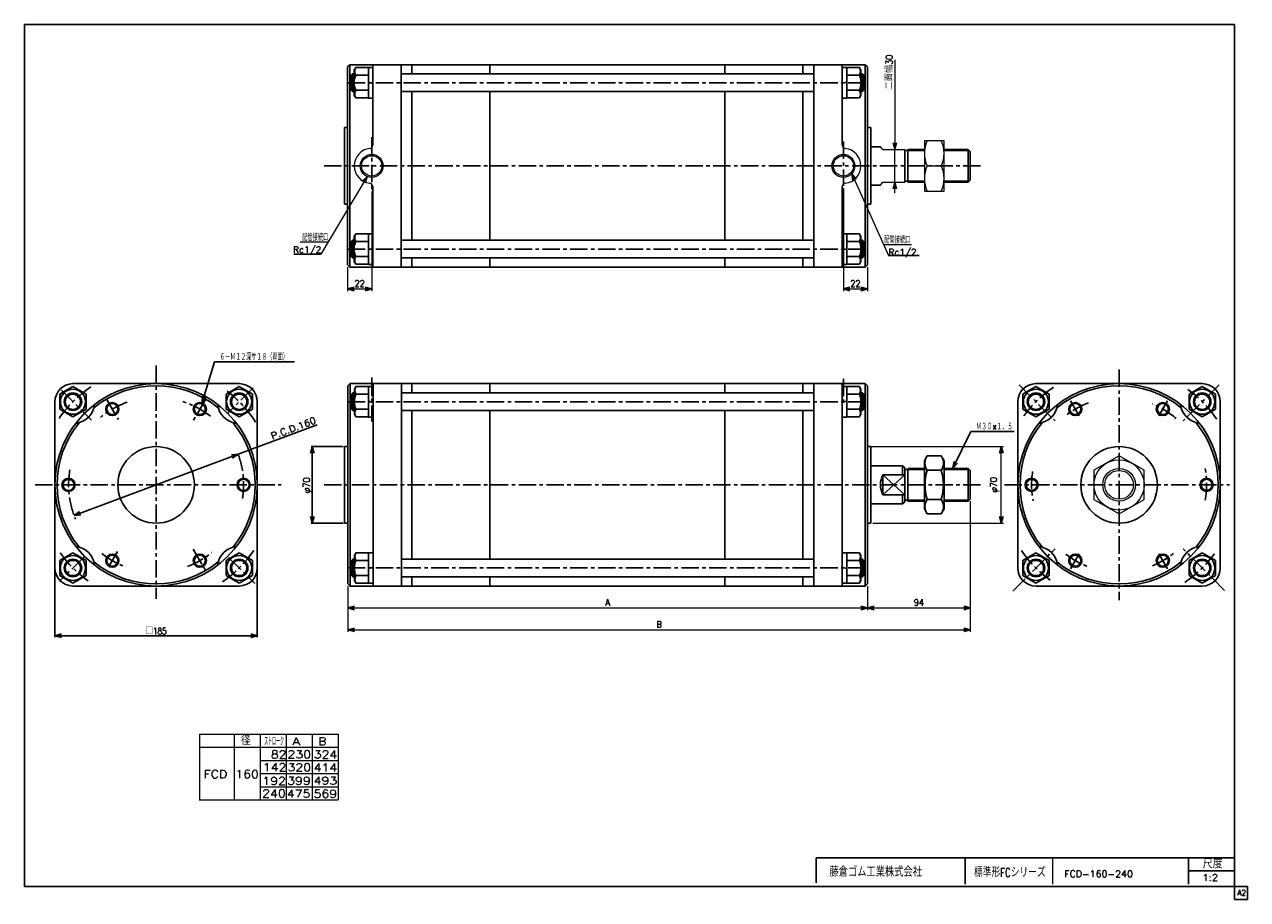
# Model space of a CAD drawing. Header units: millimetres. Extents: x -544 to 574, y -400 to 400.
import ezdxf
from ezdxf.enums import TextEntityAlignment as Align

# ---------------------------------------------------------------- set-up
doc = ezdxf.new("R2010")
doc.units = ezdxf.units.MM
doc.header["$LTSCALE"] = 0.5
doc.linetypes.add('CENTER', pattern=[50.8, 31.75, -6.35, 6.35, -6.35])
doc.layers.add('ZUWAKU', color=7, linetype='Continuous')
doc.styles.add('FdaStyle0', font='txt.shx', dxfattribs={"width": 0.892857, "bigfont": 'bigfont'})
doc.dimstyles.new('DaDimRotatedStyle', dxfattribs={"dimtxt": 6, "dimasz": 6.000004, "dimexe": 2, "dimexo": 2, "dimgap": 2, "dimtad": 3, "dimdsep": 46, "dimtxsty": 'FdaStyle0', "dimblk1": 'OPEN30', "dimblk2": 'OPEN30', "dimsah": 1, "dimcen": 0.09, "dimclrd": 4, "dimclre": 4, "dimclrt": 4, "dimadec": 0, "dimazin": 2, "dimtfac": 1, "dimtdec": 4, "dimtmove": 0, "dimatfit": 0, "dimfxl": 1, "dimarcsym": 0})

# ---------------------------------------------------------------- blocks, each defined once
blk = doc.blocks.new('_OPEN30')
at = {"color": 0, "linetype": 'ByBlock', "lineweight": -2}
for p, q in [((-1, 0.267949), (0, 0)), ((0, 0), (-1, -0.267949)), ((0, 0), (-1, 0))]:
    blk.add_line(p, q, dxfattribs=at)
blk = doc.blocks.new('DC_GROUP_Φ160_1')
at = {"color": 4, "linetype": 'Continuous', "lineweight": 25}
for p, q in [((-241.2, 208.6), (-242.6, 206.2)), ((-242.6, 206.2), (-242.6, 183.2)), ((-229.6, 208.6), (-241.2, 208.6)), ((-229.6, 201.6), (-241.2, 201.6)), ((-229.6, 208.7), (-229.6, 180.7)), ((-229.6, 208.7), (-225.6, 208.7)), ((-229.6, 208.6), (-229.6, 180.9)), ((-229.6, 194.2), (-225.6, 195.2)), ((-241.2, 180.9), (-242.6, 183.2)), ((-229.6, 187.8), (-241.2, 187.8)), ((-229.6, 180.9), (-241.2, 180.9)), ((-229.6, 180.7), (-225.6, 180.7))]:
    blk.add_line(p, q, dxfattribs=at)
for centre, radius, start, end in [((-224.3, 194.7), 18.3, 157.7807, 202.2193), ((-235.2, 205.1), 6.93, 150, 210), ((-235.2, 184.3), 6.93, 150, 210)]:
    blk.add_arc(centre, radius, start, end, dxfattribs=at)
blk = doc.blocks.new('DC_GROUP_Φ160_2')
at = {"color": 4, "linetype": 'Continuous', "lineweight": 25}
for p, q in [((207.6, 208.7), (203.6, 208.7)), ((207.6, 208.7), (207.6, 180.7)), ((207.6, 208.6), (207.6, 180.9)), ((207.6, 208.6), (219.2, 208.6)), ((207.6, 201.6), (219.2, 201.6)), ((219.2, 208.6), (220.6, 206.2)), ((220.6, 206.2), (220.6, 183.2)), ((207.6, 194.2), (203.6, 195.2)), ((207.6, 180.7), (203.6, 180.7)), ((207.6, 187.8), (219.2, 187.8)), ((207.6, 180.9), (219.2, 180.9)), ((219.2, 180.9), (220.6, 183.2))]:
    blk.add_line(p, q, dxfattribs=at)
for centre, radius, start, end in [((213.2, 205.1), 6.93, 330, 30), ((202.3, 194.7), 18.3, 337.7807, 22.2193), ((213.2, 184.3), 6.93, 330, 30)]:
    blk.add_arc(centre, radius, start, end, dxfattribs=at)
blk = doc.blocks.new('DC_GROUP_Φ160_3')
at = {"color": 4, "linetype": 'Continuous', "lineweight": 25}
for p, q in [((-241.2, 360.6), (-242.6, 358.2)), ((-242.6, 335.2), (-242.6, 358.2)), ((-229.6, 360.6), (-241.2, 360.6)), ((-229.6, 332.7), (-229.6, 360.7)), ((-229.6, 360.7), (-225.6, 360.7)), ((-229.6, 332.9), (-229.6, 360.6)), ((-229.6, 353.6), (-241.2, 353.6)), ((-229.6, 347.2), (-225.6, 346.2)), ((-229.6, 339.8), (-241.2, 339.8)), ((-241.2, 332.9), (-242.6, 335.2)), ((-229.6, 332.9), (-241.2, 332.9)), ((-229.6, 332.7), (-225.6, 332.7))]:
    blk.add_line(p, q, dxfattribs=at)
for centre, radius, start, end in [((-235.2, 357.1), 6.93, 150, 210), ((-224.3, 346.7), 18.3, 157.7807, 202.2193), ((-235.2, 336.3), 6.93, 150, 210)]:
    blk.add_arc(centre, radius, start, end, dxfattribs=at)
blk = doc.blocks.new('DC_GROUP_Φ160_4')
at = {"color": 4, "linetype": 'Continuous', "lineweight": 25}
for p, q in [((207.6, 360.7), (203.6, 360.7)), ((207.6, 332.7), (207.6, 360.7)), ((207.6, 332.9), (207.6, 360.6)), ((207.6, 360.6), (219.2, 360.6)), ((219.2, 360.6), (220.6, 358.2)), ((220.6, 335.2), (220.6, 358.2)), ((207.6, 347.2), (203.6, 346.2)), ((207.6, 353.6), (219.2, 353.6)), ((207.6, 339.8), (219.2, 339.8)), ((207.6, 332.7), (203.6, 332.7)), ((207.6, 332.9), (219.2, 332.9)), ((219.2, 332.9), (220.6, 335.2))]:
    blk.add_line(p, q, dxfattribs=at)
for centre, radius, start, end in [((213.2, 357.1), 6.93, 330, 30), ((202.3, 346.7), 18.3, 337.7807, 22.2193), ((213.2, 336.3), 6.93, 330, 30)]:
    blk.add_arc(centre, radius, start, end, dxfattribs=at)
blk = doc.blocks.new('DC_GROUP_Φ160_5')
at = {"color": 4, "linetype": 'Continuous', "lineweight": 13}
for p, q in [((296.6, 293.7), (278.6, 293.7)), ((278.6, 293.7), (278.6, 247.7)), ((296.6, 247.7), (296.6, 293.7)), ((281.2, 270.7), (294, 270.7)), ((278.6, 247.7), (296.6, 247.7))]:
    blk.add_line(p, q, dxfattribs=at)
for centre, start, end in [((305, 282.2), 154.1759, 205.8241), ((270.2, 282.2), 334.1759, 25.8241), ((305, 259.2), 154.1759, 205.8241), ((270.2, 259.2), 334.1759, 25.8241)]:
    blk.add_arc(centre, 26.4, start, end, dxfattribs=at)
blk = doc.blocks.new('DA_IMAGEDIMGROUP_1')
at = {"color": 4, "linetype": 'Continuous', "lineweight": 13}
for p, q in [((251.6, 367.6), (251.6, 285.7)), ((251.6, 255.7), (251.6, 285.7)), ((251.6, 245.7), (251.6, 255.7))]:
    blk.add_line(p, q, dxfattribs=at)
at = {"color": 4, "xscale": 6.000005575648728, "yscale": 5.999978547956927}
for p, rotation in [((251.6, 285.7), 270), ((251.6, 255.7), 90)]:
    blk.add_blockref('_OPEN30', p, dxfattribs=dict(at, rotation=rotation))
at = {"color": 4, "insert": (249.6, 340.6), "char_height": 6, "width": 45, "attachment_point": 7, "rotation": 90, "style": 'FdaStyle0'}
blk.add_mtext('\\T1.00;二面幅30', dxfattribs=at)
blk = doc.blocks.new('*D7')
at = {"color": 4, "linetype": 'Continuous', "lineweight": 13}
for p, q in [((204.6, 250.4), (204.6, 156.2)), ((226.6, 178.2), (226.6, 156.2)), ((204.6, 158.2), (226.6, 158.2))]:
    blk.add_line(p, q, dxfattribs=at)
at = {"color": 4, "xscale": 6.000005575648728, "yscale": 5.999978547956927}
for p, rotation in [((204.6, 158.2), 180), ((226.6, 158.2), 360)]:
    blk.add_blockref('_OPEN30', p, dxfattribs=dict(at, rotation=rotation))
at = {"color": 4, "insert": (215.6, 160.2), "char_height": 6, "width": 19.5, "attachment_point": 8, "style": 'FdaStyle0'}
blk.add_mtext('\\T1.00;22', dxfattribs=at)
blk = doc.blocks.new('*D8')
at = {"color": 4, "linetype": 'Continuous', "lineweight": 13}
for p, q in [((-226.6, 247.2), (-226.6, 156.2)), ((-248.6, 178.2), (-248.6, 156.2)), ((-248.6, 158.2), (-226.6, 158.2))]:
    blk.add_line(p, q, dxfattribs=at)
at = {"color": 4, "xscale": 6.000005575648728, "yscale": 5.999978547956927}
for p, rotation in [((-248.6, 158.2), 180), ((-226.6, 158.2), 360)]:
    blk.add_blockref('_OPEN30', p, dxfattribs=dict(at, rotation=rotation))
at = {"color": 4, "insert": (-237.6, 160.2), "char_height": 6, "width": 19.5, "attachment_point": 8, "style": 'FdaStyle0'}
blk.add_mtext('\\T1.00;22', dxfattribs=at)
blk = doc.blocks.new('DC_GROUP_Φ160_6')
at = {"color": 4, "linetype": 'Continuous', "lineweight": 25}
for radius in [6, 5.1]:
    blk.add_circle((-503.7, -20.9), radius, dxfattribs=at)
blk = doc.blocks.new('DC_GROUP_Φ160_7')
at = {"color": 4, "linetype": 'Continuous', "lineweight": 25}
for radius in [6, 5.1]:
    blk.add_circle((-463.7, -90.2), radius, dxfattribs=at)
blk = doc.blocks.new('DC_GROUP_Φ160_8')
at = {"color": 4, "linetype": 'Continuous', "lineweight": 25}
for radius in [6, 5.1]:
    blk.add_circle((-383.7, -90.2), radius, dxfattribs=at)
blk = doc.blocks.new('DC_GROUP_Φ160_9')
at = {"color": 4, "linetype": 'Continuous', "lineweight": 25}
for radius in [6, 5.1]:
    blk.add_circle((-343.7, -20.9), radius, dxfattribs=at)
blk = doc.blocks.new('DC_GROUP_Φ160_10')
at = {"color": 4, "linetype": 'Continuous', "lineweight": 25}
for radius in [6, 5.1]:
    blk.add_circle((-383.7, 48.4), radius, dxfattribs=at)
blk = doc.blocks.new('DC_GROUP_Φ160_11')
at = {"color": 4, "linetype": 'Continuous', "lineweight": 25}
for radius in [6, 5.1]:
    blk.add_circle((-463.7, 48.4), radius, dxfattribs=at)
blk = doc.blocks.new('DC_GROUP_Φ160_12')
at = {"color": 4, "linetype": 'Continuous', "lineweight": 25}
for p, q in [((-347.7, -83), (-359.7, -90)), ((-335.7, -90), (-347.7, -83)), ((-359.7, -90), (-359.7, -103.8)), ((-335.7, -103.8), (-335.7, -90)), ((-359.7, -103.8), (-347.7, -110.7)), ((-347.7, -110.7), (-335.7, -103.8))]:
    blk.add_line(p, q, dxfattribs=at)
for radius in [11.5, 8, 7]:
    blk.add_circle((-347.7, -96.9), radius, dxfattribs=at)
blk = doc.blocks.new('DC_GROUP_Φ160_13')
at = {"color": 4, "linetype": 'Continuous', "lineweight": 25}
for p, q in [((-499.7, -83), (-511.7, -90)), ((-487.7, -90), (-499.7, -83)), ((-511.7, -90), (-511.7, -103.8)), ((-487.7, -103.8), (-487.7, -90)), ((-511.7, -103.8), (-499.7, -110.7)), ((-499.7, -110.7), (-487.7, -103.8))]:
    blk.add_line(p, q, dxfattribs=at)
for radius in [11.5, 8, 7]:
    blk.add_circle((-499.7, -96.9), radius, dxfattribs=at)
blk = doc.blocks.new('DC_GROUP_Φ160_14')
at = {"color": 4, "linetype": 'Continuous', "lineweight": 25}
for p, q in [((-499.7, 69), (-511.7, 62.1)), ((-487.7, 62.1), (-499.7, 69)), ((-511.7, 62.1), (-511.7, 48.2)), ((-487.7, 48.2), (-487.7, 62.1)), ((-511.7, 48.2), (-499.7, 41.3)), ((-499.7, 41.3), (-487.7, 48.2))]:
    blk.add_line(p, q, dxfattribs=at)
for radius in [11.5, 8, 7]:
    blk.add_circle((-499.7, 55.1), radius, dxfattribs=at)
blk = doc.blocks.new('DC_GROUP_Φ160_15')
at = {"color": 4, "linetype": 'Continuous', "lineweight": 25}
for p, q in [((-347.7, 69), (-359.7, 62)), ((-335.7, 62), (-347.7, 69)), ((-359.7, 62), (-359.7, 48.2)), ((-335.7, 48.2), (-335.7, 62)), ((-359.7, 48.2), (-347.7, 41.3)), ((-347.7, 41.3), (-335.7, 48.2))]:
    blk.add_line(p, q, dxfattribs=at)
for radius in [11.5, 8, 7]:
    blk.add_circle((-347.7, 55.1), radius, dxfattribs=at)
blk = doc.blocks.new('DC_GROUP_Φ160_16')
at = {"color": 4, "linetype": 'Continuous', "lineweight": 25}
for p, q in [((281.2, 5.7), (278.6, 1.1)), ((278.6, 1.1), (278.6, -42.9)), ((294, 5.7), (281.2, 5.7)), ((294, 5.7), (296.6, 1.1)), ((296.6, 1.1), (296.6, -42.9)), ((294, -7.6), (281.2, -7.6)), ((281.2, -47.4), (278.6, -42.9)), ((294, -34.2), (281.2, -34.2)), ((294, -47.4), (296.6, -42.9)), ((294, -47.4), (281.2, -47.4))]:
    blk.add_line(p, q, dxfattribs=at)
for centre, radius, start, end in [((290.9, -1), 11.8, 145.6111, 214.3889), ((284.3, -1), 11.8, 325.6111, 34.3889), ((323.1, -20.9), 43.9, 162.4111, 197.5889), ((252.1, -20.9), 43.9, 342.4111, 17.5889), ((290.9, -40.8), 11.8, 145.6111, 214.3889), ((284.3, -40.8), 11.8, 325.6111, 34.3889)]:
    blk.add_arc(centre, radius, start, end, dxfattribs=at)
blk = doc.blocks.new('DC_GROUP_Φ160_17')
at = {"color": 4, "linetype": 'Continuous', "lineweight": 25}
for p, q in [((-241, -83), (-242.4, -85.4)), ((-242.4, -85.4), (-242.4, -108.4)), ((-229.4, -83), (-241, -83)), ((-229.4, -82.9), (-229.4, -110.9)), ((-229.4, -82.9), (-225.4, -82.9)), ((-229.4, -83), (-229.4, -110.7)), ((-229.4, -90), (-241, -90)), ((-229.4, -97.4), (-225.4, -96.3)), ((-241, -110.7), (-242.4, -108.4)), ((-229.4, -103.8), (-241, -103.8)), ((-229.4, -110.7), (-241, -110.7)), ((-229.4, -110.9), (-225.4, -110.9))]:
    blk.add_line(p, q, dxfattribs=at)
for centre, radius, start, end in [((-235, -86.5), 6.93, 150, 210), ((-224.1, -96.9), 18.3, 157.7807, 202.2193), ((-235, -107.3), 6.93, 150, 210)]:
    blk.add_arc(centre, radius, start, end, dxfattribs=at)
blk = doc.blocks.new('DC_GROUP_Φ160_18')
at = {"color": 4, "linetype": 'Continuous', "lineweight": 25}
for p, q in [((207.6, -82.9), (203.6, -82.9)), ((207.6, -82.9), (207.6, -110.9)), ((207.6, -83), (207.6, -110.7)), ((207.6, -83), (219.2, -83)), ((219.2, -83), (220.6, -85.4)), ((220.6, -85.4), (220.6, -108.4)), ((207.6, -97.4), (203.6, -96.3)), ((207.6, -90), (219.2, -90)), ((207.6, -110.9), (203.6, -110.9)), ((207.6, -103.8), (219.2, -103.8)), ((207.6, -110.7), (219.2, -110.7)), ((219.2, -110.7), (220.6, -108.4))]:
    blk.add_line(p, q, dxfattribs=at)
for centre, radius, start, end in [((213.2, -86.5), 6.93, 330, 30), ((202.3, -96.9), 18.3, 337.7807, 22.2193), ((213.2, -107.3), 6.93, 330, 30)]:
    blk.add_arc(centre, radius, start, end, dxfattribs=at)
blk = doc.blocks.new('DC_GROUP_Φ160_19')
at = {"color": 4, "linetype": 'Continuous', "lineweight": 25}
for p, q in [((-241, 69), (-242.4, 66.6)), ((-229.4, 69), (-241, 69)), ((-229.4, 41.1), (-229.4, 69.1)), ((-229.4, 69.1), (-225.4, 69.1)), ((-229.4, 41.3), (-229.4, 69)), ((-242.4, 43.6), (-242.4, 66.6)), ((-229.4, 62), (-241, 62)), ((-229.4, 48.2), (-241, 48.2)), ((-229.4, 55.7), (-225.4, 54.6)), ((-241, 41.3), (-242.4, 43.6)), ((-229.4, 41.3), (-241, 41.3)), ((-229.4, 41.1), (-225.4, 41.1))]:
    blk.add_line(p, q, dxfattribs=at)
for centre, radius, start, end in [((-235, 65.5), 6.93, 150, 210), ((-224.1, 55.1), 18.3, 157.7807, 202.2193), ((-235, 44.7), 6.93, 150, 210)]:
    blk.add_arc(centre, radius, start, end, dxfattribs=at)
blk = doc.blocks.new('DC_GROUP_Φ160_20')
at = {"color": 4, "linetype": 'Continuous', "lineweight": 25}
for p, q in [((207.6, 69.1), (203.6, 69.1)), ((207.6, 41.1), (207.6, 69.1)), ((207.6, 41.3), (207.6, 69)), ((207.6, 69), (219.2, 69)), ((219.2, 69), (220.6, 66.6)), ((207.6, 62), (219.2, 62)), ((220.6, 43.6), (220.6, 66.6)), ((207.6, 55.7), (203.6, 54.6)), ((207.6, 48.2), (219.2, 48.2)), ((207.6, 41.1), (203.6, 41.1)), ((207.6, 41.3), (219.2, 41.3)), ((219.2, 41.3), (220.6, 43.6))]:
    blk.add_line(p, q, dxfattribs=at)
for centre, radius, start, end in [((213.2, 65.5), 6.93, 330, 30), ((202.3, 55.1), 18.3, 337.7807, 22.2193), ((213.2, 44.7), 6.93, 330, 30)]:
    blk.add_arc(centre, radius, start, end, dxfattribs=at)
blk = doc.blocks.new('*D24')
at = {"color": 4, "linetype": 'Continuous', "lineweight": 13}
for p, q in [((230.1, 14.1), (350.9, 14.1)), ((348.9, -55.9), (348.9, 14.1)), ((231.6, -55.9), (350.9, -55.9))]:
    blk.add_line(p, q, dxfattribs=at)
at = {"color": 4, "xscale": 6.000005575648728, "yscale": 5.999978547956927}
for p, rotation in [((348.9, 14.1), 90), ((348.9, -55.9), 270)]:
    blk.add_blockref('_OPEN30', p, dxfattribs=dict(at, rotation=rotation))
at = {"color": 4, "insert": (346.9, -20.9), "char_height": 6, "width": 25.5, "attachment_point": 8, "rotation": 90, "style": 'FdaStyle0'}
blk.add_mtext('\\T1.00;φ70', dxfattribs=at)
blk = doc.blocks.new('DC_GROUP_Φ160_21')
at = {"color": 4, "linetype": 'Continuous', "lineweight": 13}
for p, q in [((456.6, 5.7), (433.6, -7.6)), ((479.6, -7.6), (456.6, 5.7)), ((433.6, -7.6), (433.6, -34.2)), ((479.6, -34.2), (479.6, -7.6)), ((433.6, -34.2), (456.6, -47.4)), ((456.6, -47.4), (479.6, -34.2))]:
    blk.add_line(p, q, dxfattribs=at)
for radius in [23, 15, 13.1]:
    blk.add_circle((456.6, -20.9), radius, dxfattribs=at)
blk = doc.blocks.new('DC_GROUP_Φ160_22')
at = {"color": 4, "linetype": 'Continuous', "lineweight": 25}
for p, q in [((380.6, 69), (368.6, 62.1)), ((392.6, 62.1), (380.6, 69)), ((368.6, 62.1), (368.6, 48.2)), ((392.6, 48.2), (392.6, 62.1)), ((368.6, 48.2), (380.6, 41.3)), ((380.6, 41.3), (392.6, 48.2))]:
    blk.add_line(p, q, dxfattribs=at)
for radius in [11.5, 8, 7]:
    blk.add_circle((380.6, 55.1), radius, dxfattribs=at)
blk = doc.blocks.new('DC_GROUP_Φ160_23')
at = {"color": 4, "linetype": 'Continuous', "lineweight": 25}
for p, q in [((380.6, -83), (368.6, -90)), ((392.6, -90), (380.6, -83)), ((368.6, -90), (368.6, -103.8)), ((392.6, -103.8), (392.6, -90)), ((368.6, -103.8), (380.6, -110.7)), ((380.6, -110.7), (392.6, -103.8))]:
    blk.add_line(p, q, dxfattribs=at)
for radius in [11.5, 8, 7]:
    blk.add_circle((380.6, -96.9), radius, dxfattribs=at)
blk = doc.blocks.new('DC_GROUP_Φ160_24')
at = {"color": 4, "linetype": 'Continuous', "lineweight": 25}
for p, q in [((532.6, 69), (520.6, 62)), ((544.6, 62), (532.6, 69)), ((520.6, 62), (520.6, 48.2)), ((544.6, 48.2), (544.6, 62)), ((520.6, 48.2), (532.6, 41.3)), ((532.6, 41.3), (544.6, 48.2))]:
    blk.add_line(p, q, dxfattribs=at)
for radius in [11.5, 8, 7]:
    blk.add_circle((532.6, 55.1), radius, dxfattribs=at)
blk = doc.blocks.new('DC_GROUP_Φ160_25')
at = {"color": 4, "linetype": 'Continuous', "lineweight": 25}
for p, q in [((532.6, -83), (520.6, -90)), ((544.6, -90), (532.6, -83)), ((520.6, -90), (520.6, -103.8)), ((544.6, -103.8), (544.6, -90)), ((520.6, -103.8), (532.6, -110.7)), ((532.6, -110.7), (544.6, -103.8))]:
    blk.add_line(p, q, dxfattribs=at)
for radius in [11.5, 8, 7]:
    blk.add_circle((532.6, -96.9), radius, dxfattribs=at)
blk = doc.blocks.new('*D30')
at = {"color": 4, "linetype": 'Continuous', "lineweight": 13}
for p, q in [((-248.4, -113.4), (-248.4, -135.4)), ((226.6, -113.4), (226.6, -135.4)), ((-248.4, -133.4), (226.6, -133.4))]:
    blk.add_line(p, q, dxfattribs=at)
at = {"color": 4, "xscale": 6.000005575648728, "yscale": 5.999978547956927}
for p, rotation in [((-248.4, -133.4), 180), ((226.6, -133.4), 360)]:
    blk.add_blockref('_OPEN30', p, dxfattribs=dict(at, rotation=rotation))
at = {"color": 4, "insert": (-10.9, -131.4), "char_height": 6, "width": 13.5, "attachment_point": 8, "style": 'FdaStyle0'}
blk.add_mtext('\\T1.00;A', dxfattribs=at)
blk = doc.blocks.new('*D31')
at = {"color": 4, "linetype": 'Continuous', "lineweight": 13}
for p, q in [((320.6, -35.9), (320.6, -135.4)), ((226.6, -113.4), (226.6, -135.4)), ((226.6, -133.4), (320.6, -133.4))]:
    blk.add_line(p, q, dxfattribs=at)
at = {"color": 4, "xscale": 6.000005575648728, "yscale": 5.999978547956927}
for p, rotation in [((226.6, -133.4), 180), ((320.6, -133.4), 360)]:
    blk.add_blockref('_OPEN30', p, dxfattribs=dict(at, rotation=rotation))
at = {"color": 4, "insert": (273.6, -131.4), "char_height": 6, "width": 19.5, "attachment_point": 8, "style": 'FdaStyle0'}
blk.add_mtext('\\T1.00;94', dxfattribs=at)
blk = doc.blocks.new('*D32')
at = {"color": 4, "linetype": 'Continuous', "lineweight": 13}
for p, q in [((320.6, -35.9), (320.6, -155.4)), ((-248.4, -113.4), (-248.4, -155.4)), ((-248.4, -153.4), (320.6, -153.4))]:
    blk.add_line(p, q, dxfattribs=at)
at = {"color": 4, "xscale": 6.000005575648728, "yscale": 5.999978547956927}
for p, rotation in [((-248.4, -153.4), 180), ((320.6, -153.4), 360)]:
    blk.add_blockref('_OPEN30', p, dxfattribs=dict(at, rotation=rotation))
at = {"color": 4, "insert": (36.1, -151.4), "char_height": 6, "width": 13.5, "attachment_point": 8, "style": 'FdaStyle0'}
blk.add_mtext('\\T1.00;B', dxfattribs=at)

msp = doc.modelspace()

# ---------------------------------------------------------------- linework, layer by layer
at = {"color": 4, "linetype": 'Continuous', "lineweight": 25}
for p, q in [((-248.602, 361.213), (-246.602, 363.213)), ((-248.602, 361.213), (-246.602, 363.213)), ((-246.602, 363.213), (-248.602, 361.213)), ((-248.602, 305.713), (-248.602, 361.213)), ((-248.602, 270.713), (-248.602, 361.213)), ((-189.902, 363.213), (-246.602, 363.213)), ((224.598, 363.213), (-246.602, 363.213)), ((-246.602, 270.713), (-246.602, 363.213)), ((-225.602, 289.607), (-225.602, 363.213)), ((-199.602, 270.713), (-199.602, 363.213)), ((-189.902, 363.213), (-118.502, 363.213)), ((-189.902, 355.864), (-189.902, 363.213)), ((-189.902, 354.713), (-189.902, 363.213)), ((-118.502, 363.213), (96.098, 363.213)), ((-118.502, 354.713), (-118.502, 363.213)), ((167.498, 363.213), (96.098, 363.213)), ((96.098, 354.713), (96.098, 363.213)), ((167.498, 363.213), (224.598, 363.213)), ((167.498, 354.713), (167.498, 363.213)), ((177.598, 363.213), (177.598, 270.713)), ((203.598, 363.213), (203.598, 289.607)), ((224.598, 363.213), (226.598, 361.213)), ((226.598, 361.213), (224.598, 363.213)), ((224.598, 363.213), (224.598, 270.713)), ((226.598, 305.713), (226.598, 361.213)), ((226.598, 270.713), (226.598, 361.213)), ((-245.602, 353.213), (-244.102, 354.713)), ((-245.602, 340.213), (-245.602, 353.213)), ((-245.102, 353.713), (-242.602, 353.713)), ((-242.602, 354.713), (-244.102, 354.713)), ((-244.102, 338.713), (-244.102, 354.713)), ((-199.602, 354.713), (177.598, 354.713)), ((220.598, 354.713), (222.098, 354.713)), ((223.098, 353.713), (220.598, 353.713)), ((223.598, 353.213), (222.098, 354.713)), ((222.098, 338.713), (222.098, 354.713)), ((223.598, 340.213), (223.598, 353.213)), ((-245.602, 340.213), (-244.102, 338.713)), ((-245.102, 339.713), (-242.602, 339.713)), ((-242.602, 338.713), (-244.102, 338.713)), ((-199.602, 338.713), (177.598, 338.713)), ((-189.902, 270.713), (-189.902, 338.713)), ((-118.502, 270.713), (-118.502, 338.713)), ((96.098, 270.713), (96.098, 338.713)), ((167.498, 270.713), (167.498, 338.713)), ((223.098, 339.713), (220.598, 339.713)), ((220.598, 338.713), (222.098, 338.713)), ((223.598, 340.213), (222.098, 338.713)), ((-251.602, 305.713), (-248.602, 305.713)), ((-251.602, 305.713), (-251.602, 235.713)), ((-251.602, 305.713), (-248.602, 305.713)), ((229.598, 305.713), (226.598, 305.713)), ((229.598, 305.713), (226.598, 305.713)), ((229.598, 305.713), (229.598, 288.213)), ((229.598, 270.713), (229.598, 305.713)), ((229.598, 288.213), (238.458, 288.213)), ((260.598, 285.713), (260.598, 255.713)), ((260.598, 284.713), (263.523, 284.713)), ((263.523, 285.713), (278.608, 285.713)), ((263.523, 284.713), (278.608, 284.713)), ((263.598, 285.713), (263.598, 255.713)), ((296.608, 285.713), (318.598, 285.713)), ((296.608, 284.713), (319.598, 284.713)), ((320.598, 283.713), (318.598, 285.713)), ((318.598, 285.713), (318.598, 255.713)), ((320.598, 283.713), (320.598, 257.713)), ((-248.602, 270.713), (-248.602, 180.213)), ((-246.602, 270.713), (-246.602, 178.213)), ((-199.602, 270.713), (-199.602, 178.213)), ((-189.902, 270.713), (-189.902, 202.713)), ((-118.502, 270.713), (-118.502, 202.713)), ((96.098, 270.713), (96.098, 202.713)), ((167.498, 270.713), (167.498, 202.713)), ((177.598, 178.213), (177.598, 270.713)), ((224.598, 178.213), (224.598, 270.713)), ((226.598, 270.713), (226.598, 180.213)), ((229.598, 270.713), (229.598, 235.713)), ((320.598, 257.713), (318.598, 255.713)), ((-225.602, 251.818), (-225.602, 178.213)), ((203.598, 178.213), (203.598, 251.818)), ((229.598, 253.213), (238.458, 253.213)), ((260.598, 256.713), (263.598, 256.713)), ((263.598, 256.713), (278.608, 256.713)), ((263.598, 255.713), (278.608, 255.713)), ((296.608, 256.713), (319.598, 256.713)), ((296.608, 255.713), (318.598, 255.713)), ((-251.602, 235.713), (-248.602, 235.713)), ((229.598, 235.713), (226.598, 235.713)), ((-245.602, 201.213), (-244.102, 202.713)), ((-245.102, 201.713), (-242.602, 201.713)), ((-242.602, 202.713), (-244.102, 202.713)), ((-244.102, 202.713), (-244.102, 186.713)), ((-199.602, 202.713), (177.598, 202.713)), ((220.598, 202.713), (222.098, 202.713)), ((223.098, 201.713), (220.598, 201.713)), ((223.598, 201.213), (222.098, 202.713)), ((222.098, 202.713), (222.098, 186.713)), ((-245.602, 201.213), (-245.602, 188.213)), ((223.598, 201.213), (223.598, 188.213)), ((-297.806, 189.94), (-272.982, 189.94)), ((-246.602, 178.213), (-248.602, 180.213)), ((-245.602, 188.213), (-244.102, 186.713)), ((-245.102, 187.713), (-242.602, 187.713)), ((-242.602, 186.713), (-244.102, 186.713)), ((-199.602, 186.713), (177.598, 186.713)), ((-189.902, 186.713), (-189.902, 178.213)), ((-189.902, 185.562), (-189.902, 178.213)), ((-118.502, 186.713), (-118.502, 178.213)), ((96.098, 186.713), (96.098, 178.213)), ((167.498, 186.713), (167.498, 178.213)), ((223.098, 187.713), (220.598, 187.713)), ((220.598, 186.713), (222.098, 186.713)), ((223.598, 188.213), (222.098, 186.713)), ((226.598, 180.213), (224.598, 178.213)), ((273.75, 188.866), (245.915, 188.866)), ((224.598, 178.213), (-246.602, 178.213)), ((-381.6, 54.243), (-370.242, 91.721)), ((-370.242, 91.721), (-297.042, 91.721)), ((-499.66, 71.618), (-347.66, 71.618)), ((-248.402, 69.618), (-246.402, 71.618)), ((-248.402, 69.618), (-246.402, 71.618)), ((-246.402, 71.618), (-248.402, 69.618)), ((-248.402, 14.118), (-248.402, 69.618)), ((-248.402, -20.882), (-248.402, 69.618)), ((-189.902, 71.618), (-246.602, 71.618)), ((224.598, 71.618), (-246.602, 71.618)), ((-246.402, -20.882), (-246.402, 71.618)), ((-225.402, -20.882), (-225.402, 71.618)), ((-199.402, -20.882), (-199.402, 71.618)), ((-189.902, 71.618), (-118.502, 71.618)), ((-189.902, 64.269), (-189.902, 71.618)), ((-189.902, 63.118), (-189.902, 71.618)), ((-118.502, 71.618), (96.098, 71.618)), ((-118.502, 63.118), (-118.502, 71.618)), ((167.498, 71.618), (96.098, 71.618)), ((96.098, 63.118), (96.098, 71.618)), ((167.498, 71.618), (224.598, 71.618)), ((167.498, 63.118), (167.498, 71.618)), ((177.598, 71.618), (177.598, -20.882)), ((203.598, 71.618), (203.598, -20.882)), ((224.598, 71.618), (226.598, 69.618)), ((226.598, 69.618), (224.598, 71.618)), ((224.598, 71.618), (224.598, -20.882)), ((226.598, 14.118), (226.598, 69.618)), ((226.598, -20.882), (226.598, 69.618)), ((380.58, 71.618), (532.607, 71.618)), ((-245.402, 61.618), (-243.902, 63.118)), ((-245.402, 48.618), (-245.402, 61.618)), ((-244.902, 62.118), (-242.402, 62.118)), ((-242.402, 63.118), (-243.902, 63.118)), ((-243.902, 47.118), (-243.902, 63.118)), ((-199.602, 63.118), (177.598, 63.118)), ((220.598, 63.118), (222.098, 63.118)), ((223.098, 62.118), (220.598, 62.118)), ((223.598, 61.618), (222.098, 63.118)), ((222.098, 47.118), (222.098, 63.118)), ((223.598, 48.618), (223.598, 61.618)), ((-516.16, 55.118), (-516.16, -96.882)), ((-331.16, 55.118), (-331.16, -96.882)), ((-245.402, 48.618), (-243.902, 47.118)), ((-244.902, 48.118), (-242.402, 48.118)), ((-242.402, 47.118), (-243.902, 47.118)), ((-199.602, 47.118), (177.598, 47.118)), ((-189.902, -20.882), (-189.902, 47.118)), ((-118.502, -20.882), (-118.502, 47.118)), ((96.098, -20.882), (96.098, 47.118)), ((167.498, -20.882), (167.498, 47.118)), ((223.098, 48.118), (220.598, 48.118)), ((220.598, 47.118), (222.098, 47.118)), ((223.598, 48.618), (222.098, 47.118)), ((364.093, -96.896), (364.093, 55.811)), ((549.093, 55.132), (549.093, -96.896)), ((-348.71, 7.091), (-276.403, 34.078)), ((304.706, -5.67), (321.028, 27.996)), ((321.028, 27.996), (360.628, 27.996)), ((-252.802, 14.118), (-282.078, 14.118)), ((-280.878, 14.118), (-280.878, -55.882)), ((-251.402, 14.118), (-248.402, 14.118)), ((-251.402, 14.118), (-251.402, -55.882)), ((-251.402, 14.118), (-248.402, 14.118)), ((229.598, 14.118), (226.598, 14.118)), ((229.598, 14.118), (226.598, 14.118)), ((229.598, 14.118), (229.598, -3.382)), ((229.598, -20.882), (229.598, 14.118)), ((-348.71, 7.091), (-498.61, -48.855)), ((229.598, -3.382), (258.598, -3.382)), ((260.598, -5.382), (258.598, -3.382)), ((258.598, -3.382), (258.598, -11.882)), ((260.598, -5.382), (260.598, -36.382)), ((260.598, -6.882), (263.523, -6.882)), ((263.523, -5.882), (278.608, -5.882)), ((263.523, -6.882), (278.608, -6.882)), ((263.598, -5.882), (263.598, -35.882)), ((296.608, -5.882), (318.598, -5.882)), ((296.608, -6.882), (319.598, -6.882)), ((320.598, -7.882), (318.598, -5.882)), ((318.598, -5.882), (318.598, -35.882)), ((320.598, -7.882), (320.598, -33.882)), ((-248.402, -20.882), (-248.402, -111.382)), ((-246.402, -20.882), (-246.402, -113.382)), ((-225.402, -20.882), (-225.402, -113.382)), ((-199.402, -20.882), (-199.402, -113.382)), ((-189.902, -20.882), (-189.902, -88.882)), ((-118.502, -20.882), (-118.502, -88.882)), ((96.098, -20.882), (96.098, -88.882)), ((167.498, -20.882), (167.498, -88.882)), ((177.598, -113.382), (177.598, -20.882)), ((203.598, -113.382), (203.598, -20.882)), ((224.598, -113.382), (224.598, -20.882)), ((226.598, -20.882), (226.598, -111.382)), ((229.598, -20.882), (229.598, -55.882)), ((240.598, -11.882), (240.598, -29.882)), ((240.598, -11.882), (260.598, -11.882)), ((240.598, -11.882), (260.598, -29.882)), ((260.598, -11.882), (240.598, -29.882)), ((260.598, -29.882), (240.598, -29.882)), ((258.598, -29.882), (258.598, -38.382)), ((229.598, -38.382), (258.598, -38.382)), ((260.598, -36.382), (258.598, -38.382)), ((260.598, -34.882), (263.598, -34.882)), ((263.598, -34.882), (278.608, -34.882)), ((263.598, -35.882), (278.608, -35.882)), ((296.608, -34.882), (319.598, -34.882)), ((296.608, -35.882), (318.598, -35.882)), ((320.598, -33.882), (318.598, -35.882)), ((-252.802, -55.882), (-282.078, -55.882)), ((-251.402, -55.882), (-248.402, -55.882)), ((229.598, -55.882), (226.598, -55.882)), ((-245.402, -90.382), (-243.902, -88.882)), ((-242.402, -88.882), (-243.902, -88.882)), ((-243.902, -88.882), (-243.902, -104.882)), ((-199.602, -88.882), (177.598, -88.882)), ((220.598, -88.882), (222.098, -88.882)), ((223.598, -90.382), (222.098, -88.882)), ((222.098, -88.882), (222.098, -104.882)), ((-516.16, -98.082), (-516.16, -159.988)), ((-331.16, -98.082), (-331.16, -159.988)), ((-245.402, -90.382), (-245.402, -103.382)), ((-244.902, -89.882), (-242.402, -89.882)), ((223.098, -89.882), (220.598, -89.882)), ((223.598, -90.382), (223.598, -103.382)), ((-246.402, -113.382), (-248.402, -111.382)), ((-245.402, -103.382), (-243.902, -104.882)), ((-244.902, -103.882), (-242.402, -103.882)), ((-242.402, -104.882), (-243.902, -104.882)), ((-199.602, -104.882), (177.598, -104.882)), ((-189.902, -104.882), (-189.902, -113.382)), ((-189.902, -106.033), (-189.902, -113.382)), ((-118.502, -104.882), (-118.502, -113.382)), ((96.098, -104.882), (96.098, -113.382)), ((167.498, -104.882), (167.498, -113.382)), ((223.098, -103.882), (220.598, -103.882)), ((220.598, -104.882), (222.098, -104.882)), ((223.598, -103.382), (222.098, -104.882)), ((226.598, -111.382), (224.598, -113.382)), ((-499.66, -113.382), (-347.66, -113.382)), ((224.598, -113.382), (-246.602, -113.382)), ((532.607, -113.382), (380.58, -113.382)), ((-516.16, -158.788), (-331.16, -158.788))]:
    msp.add_line(p, q, dxfattribs=at)
at = {"color": 4, "linetype": 'CENTER', "lineweight": 25}
for p, q in [((-248.304, 346.713), (227.77, 346.713)), ((-226.602, 297.092), (-226.602, 249.221)), ((204.598, 292.915), (204.598, 252.434)), ((-270.039, 270.713), (331.888, 270.713)), ((-248.304, 194.713), (227.77, 194.713)), ((-423.66, 88.187), (-423.66, -125.23)), ((456.593, 84.447), (456.593, -126.211)), ((-334.899, 67.879), (-358.748, 44.03)), ((-226.402, 77.14), (-226.402, 36.918)), ((-226.402, 76.179), (-226.402, 51.648)), ((204.598, 76.179), (204.598, 51.648)), ((365.107, 70.605), (398.084, 37.628)), ((548.08, 70.605), (515.103, 37.628)), ((-510.462, 65.921), (-482.768, 38.227)), ((-468.621, 56.993), (-458.169, 38.89)), ((-378.332, 57.629), (-390.898, 35.864)), ((-248.304, 55.118), (227.77, 55.118)), ((412.303, 55.832), (421.753, 39.465)), ((500.884, 55.832), (491.434, 39.465)), ((-534.35, -20.882), (-309.381, -20.882)), ((-270.039, -20.882), (331.888, -20.882)), ((351.83, -20.882), (557.473, -20.882)), ((-489.528, -86.749), (-511.836, -109.058)), ((-458.898, -81.916), (-468.267, -98.142)), ((-389.707, -79.69), (-378.793, -98.593)), ((-357.373, -87.169), (-333.333, -111.209)), ((359.449, -118.026), (398.084, -79.392)), ((412.303, -97.596), (421.753, -81.228)), ((500.884, -97.596), (491.434, -81.228)), ((553.079, -117.367), (515.103, -79.392)), ((-248.304, -96.882), (227.77, -96.882))]:
    msp.add_line(p, q, dxfattribs=at)
at = {"color": 4, "linetype": 'Continuous', "lineweight": 13}
for p, q in [((240.598, 285.713), (238.458, 288.213)), ((240.598, 285.713), (260.598, 285.713)), ((-230.804, 261.096), (-272.982, 189.94)), ((212.19, 263.467), (245.826, 188.826)), ((238.458, 253.213), (240.598, 255.713)), ((240.598, 255.713), (260.598, 255.713)), ((-266.43, 200.992), (-292.03, 200.992)), ((241.368, 198.719), (266.968, 198.719)), ((-383.909, -248.827), (-257.177, -248.827)), ((-383.909, -248.827), (-383.909, -308.827)), ((-352.206, -248.827), (-352.206, -308.827)), ((-328.449, -248.827), (-328.449, -308.827)), ((-304.691, -248.827), (-304.691, -308.827)), ((-280.934, -248.827), (-280.934, -308.827)), ((-257.177, -248.827), (-257.177, -308.827)), ((-383.909, -260.827), (-257.177, -260.827)), ((-328.449, -272.827), (-257.177, -272.827)), ((-328.392, -284.827), (-257.177, -284.827)), ((-328.449, -296.827), (-257.177, -296.827)), ((-384.318, -308.827), (-257.177, -308.827))]:
    msp.add_line(p, q, dxfattribs=at)
at = {"color": 4, "linetype": 'CENTER', "lineweight": 13}
msp.add_line((278.608, 284.713), (278.608, 255.713), dxfattribs=at)
at = {"color": 4, "linetype": 'Continuous', "lineweight": 13}
for centre, radius in [((-226.602, 270.713), 10.495), ((-226.602, 270.713), 9.295), ((204.598, 270.713), 10.495), ((204.598, 270.713), 9.295)]:
    msp.add_circle(centre, radius, dxfattribs=at)
at = {"color": 4, "linetype": 'Continuous', "lineweight": 25}
for centre, radius in [((-423.66, -20.882), 92.5), ((456.593, -20.882), 92.5), ((416.593, 48.4), 6), ((416.593, 48.4), 5.05), ((496.593, 48.4), 6), ((496.593, 48.4), 5.05), ((-423.66, -20.882), 35), ((456.593, -20.882), 35), ((376.593, -20.882), 6), ((376.593, -20.882), 5.05), ((536.593, -20.882), 6), ((536.593, -20.882), 5.05), ((416.593, -90.164), 6), ((416.593, -90.164), 5.05), ((496.593, -90.164), 6), ((496.593, -90.164), 5.05)]:
    msp.add_circle(centre, radius, dxfattribs=at)
at = {"color": 4, "linetype": 'Continuous', "lineweight": 13}
for centre, radius, start, end in [((-226.602, 270.713), 16, 96.042328, 263.957672), ((-228.602, 289.607), 3, 276.042328, 0), ((206.598, 289.607), 3, 180, 263.957672), ((204.598, 270.713), 16, 276.042328, 83.957672), ((-228.602, 251.818), 3, 0, 83.957672), ((206.598, 251.818), 3, 96.042328, 180)]:
    msp.add_arc(centre, radius, start, end, dxfattribs=at)
at = {"color": 4, "linetype": 'Continuous', "lineweight": 25}
for centre, radius, start, end in [((-499.66, 55.118), 16.5, 90, 180), ((-423.66, -20.882), 90.5, 51.122972, 128.877028), ((-347.66, 55.118), 16.5, 0, 90), ((380.58, 55.132), 16.5, 90, 180), ((456.593, -20.882), 90.5, 51.122972, 128.877028), ((532.607, 55.132), 16.5, 0, 90), ((-499.674, 55.132), 20, 277.250758, 352.749242), ((-347.646, 55.132), 20, 187.250758, 262.749242), ((380.58, 55.132), 20, 277.250758, 352.749242), ((532.607, 55.132), 20, 187.250758, 262.749242), ((-423.66, -20.882), 90.5, 141.122972, 218.877028), ((-423.66, -20.882), 90.5, 321.122972, 38.877028), ((456.593, -20.882), 90.5, 141.122972, 218.877028), ((456.593, -20.882), 90.5, 321.122972, 38.877028), ((258.458, -20.882), 20, 153.256316, 206.743684), ((-499.674, -96.896), 20, 7.250758, 82.749242), ((-347.646, -96.896), 20, 97.250758, 172.749242), ((380.58, -96.896), 20, 7.250758, 82.749242), ((532.607, -96.896), 20, 97.250758, 172.749242), ((-499.66, -96.882), 16.5, 180, 270), ((-423.66, -20.882), 90.5, 231.122972, 308.877028), ((-347.66, -96.882), 16.5, 270, 0), ((380.58, -96.896), 16.5, 180, 270), ((456.593, -20.882), 90.5, 231.122972, 308.877028), ((532.607, -96.896), 16.5, 270, 0)]:
    msp.add_arc(centre, radius, start, end, dxfattribs=at)
at = {"color": 4, "linetype": 'CENTER', "lineweight": 25}
for centre, radius, start, end in [((-423.66, -20.882), 107.5, 123.663294, 146.3064), ((456.593, -20.882), 107.5, 123.896345, 144.137408), ((-423.66, -20.882), 107.5, 32.184902, 52.820468), ((456.593, -20.882), 107.5, 33.896345, 54.137408), ((-423.66, -20.882), 80, 109.376688, 129.539968), ((-423.66, -20.882), 80, 51.705347, 72.255726), ((456.593, -20.882), 80, 110.556084, 128.428969), ((456.593, -20.882), 80, 49.326506, 67.76973), ((-423.66, -20.882), 80, 351.0834, 22.610987), ((-423.66, -20.882), 80, 170.177599, 203.020722), ((456.593, -20.882), 80, 171.176006, 190.603638), ((456.593, -20.882), 80, 349.929662, 10.853017), ((-423.66, -20.882), 107.5, 215.397753, 234.717504), ((-423.66, -20.882), 80, 231.803223, 247.949327), ((-423.66, -20.882), 80, 291.005988, 309.407152), ((-423.66, -20.882), 107.5, 304.342228, 326.132268), ((456.593, -20.882), 107.5, 213.896345, 234.137408), ((456.593, -20.882), 80, 232.455597, 249.28731), ((456.593, -20.882), 80, 292.403146, 309.52965), ((456.593, -20.882), 107.5, 303.896345, 324.137408)]:
    msp.add_arc(centre, radius, start, end, dxfattribs=at)
at = {"layer": 'ZUWAKU', "color": 5, "linetype": 'Continuous', "lineweight": 25}
for p, q in [((562, 400), (-544, 400)), ((-544, -388), (-544, 400)), ((562, -400), (562, 400)), ((574, -388), (-544, -388)), ((574, -400), (574, -388)), ((574, -400), (562, -400))]:
    msp.add_line(p, q, dxfattribs=at)
at = {"layer": 'ZUWAKU', "color": 4, "linetype": 'Continuous', "lineweight": 25}
for p, q in [((179.814, -361.809), (561.814, -361.809)), ((179.814, -384.739), (179.814, -361.809)), ((315.814, -361.809), (315.814, -385.809)), ((520.084, -385.809), (520.084, -361.809)), ((520.084, -373.809), (561.814, -373.809))]:
    msp.add_line(p, q, dxfattribs=at)
at = {"layer": 'ZUWAKU', "color": 4, "linetype": 'Continuous', "lineweight": 13}
msp.add_line((395.814, -361.809), (395.814, -385.809), dxfattribs=at)

# ---------------------------------------------------------------- block references
at = {"linetype": 'Continuous'}
for name in ['DA_IMAGEDIMGROUP_1', 'DC_GROUP_Φ160_3', 'DC_GROUP_Φ160_4', 'DC_GROUP_Φ160_5', 'DC_GROUP_Φ160_1', 'DC_GROUP_Φ160_2', 'DC_GROUP_Φ160_14', 'DC_GROUP_Φ160_15', 'DC_GROUP_Φ160_19', 'DC_GROUP_Φ160_20', 'DC_GROUP_Φ160_22', 'DC_GROUP_Φ160_24', 'DC_GROUP_Φ160_11', 'DC_GROUP_Φ160_10', 'DC_GROUP_Φ160_16', 'DC_GROUP_Φ160_21', 'DC_GROUP_Φ160_6', 'DC_GROUP_Φ160_9', 'DC_GROUP_Φ160_13', 'DC_GROUP_Φ160_7', 'DC_GROUP_Φ160_8', 'DC_GROUP_Φ160_12', 'DC_GROUP_Φ160_17', 'DC_GROUP_Φ160_18', 'DC_GROUP_Φ160_23', 'DC_GROUP_Φ160_25']:
    msp.add_blockref(name, (0, 0), dxfattribs=at)
at = {"color": 4, "xscale": 6.000005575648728, "yscale": 5.999978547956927}
for p, rotation in [((-230.804, 261.096), 59.34288762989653), ((212.19, 263.467), 114.2583393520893), ((-381.6, 54.243), 253.1401357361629), ((-280.878, 14.118), 90), ((-348.71, 7.091), 20.46682914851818), ((304.706, -5.67), 244.1356169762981), ((-498.61, -48.855), 200.4668291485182), ((-280.878, -55.882), 270), ((-516.16, -158.788), 180), ((-331.16, -158.788), 360)]:
    msp.add_blockref('_OPEN30', p, dxfattribs=dict(at, rotation=rotation))

# ---------------------------------------------------------------- texts
at = {"color": 4, "style": 'FdaStyle0'}
for s, height, width, p, p2 in [('配管接続口', 6, 0.666667, (-290.184, 202.192), (-266.184, 202.192)), ('配管接続口', 6, 0.666667, (241.808, 199.919), (265.808, 199.919)), ('Rc1/2', 6, 0.810127, (-298.336, 191.14), (-272.736, 191.14)), ('Rc1/2', 6, 0.810127, (245.826, 188.826), (271.426, 188.826)), ('６－Ｍ１２深サ１８（両面）', 6, 0.666667, (-365.442, 92.921), (-303.042, 92.921)), ('Ｍ３０×１．５', 6, 0.666667, (325.828, 29.196), (359.428, 29.196)), ('□185', 6, 0.761905, (-433.26, -157.588), (-414.06, -157.588)), ('   径', 7.2, 0.952381, (-366.094, -258.625), (-337.294, -258.625)), ('ストローク', 7.2, 0.416667, (-324.85, -259.229), (-306.85, -259.229)), ('FCD-160-240', 6, 0.826316, (406.445, -379.536), (469.245, -379.536)), ('1:2', 6, 0.8, (532.684, -382.809), (547.084, -382.809))]:
    msp.add_text(s, height=height, dxfattribs=dict(at, width=width)).set_placement(p, p2, align=Align.FIT)
for s, rotation, width, p, p2 in [('P.C.D.160', 20.466829, 0.8, (-317.304, 20.586), (-276.831, 35.691)), ('φ70', 90, 0.75, (-283.278, -28.551), (-283.278, -14.151))]:
    msp.add_text(s, height=6, rotation=rotation, dxfattribs=dict(at, width=width)).set_placement(p, p2, align=Align.FIT)
for s, p, p2 in [('A', (-299.107, -258.932), (-291.907, -258.932)), ('B', (-275.349, -258.932), (-268.149, -258.932)), ('82', (-318.784, -270.956), (-304.384, -270.956)), ('230', (-303.581, -270.904), (-281.981, -270.904)), ('324', (-279.599, -270.932), (-257.999, -270.932)), ('142', (-326.177, -282.67), (-304.577, -282.67)), ('320', (-303.531, -282.757), (-281.931, -282.757)), ('414', (-279.663, -282.932), (-258.063, -282.932)), ('FCD 160', (-380.172, -288.932), (-329.772, -288.932)), ('192', (-326.591, -295.158), (-304.991, -295.158)), ('399', (-303.915, -295.056), (-282.315, -295.056)), ('493', (-279.727, -294.932), (-258.127, -294.932)), ('240', (-326.757, -306.588), (-305.157, -306.588)), ('475', (-304.159, -306.757), (-282.559, -306.757)), ('569', (-279.791, -306.932), (-258.191, -306.932))]:
    msp.add_text(s, height=7.2, dxfattribs=at).set_placement(p, p2, align=Align.FIT)
at = {"layer": 'ZUWAKU', "color": 4, "style": 'FdaStyle0'}
for s, height, width, p, p2 in [('藤倉ゴム工業株式会社', 9, 0.652778, (191.839, -379.124), (276.439, -379.124)), ('尺度', 7.6, 0.749175, (533.044, -371.369), (551.204, -371.369)), ('標準形FCシリーズ', 8, 0.727273, (323.934, -379.384), (389.534, -379.384))]:
    msp.add_text(s, height=height, dxfattribs=dict(at, width=width)).set_placement(p, p2, align=Align.FIT)
at = {"layer": 'ZUWAKU', "color": 7, "style": 'FdaStyle0', "width": 0.8}
msp.add_text('A2', height=5, dxfattribs=at).set_placement((564.615, -396.25), (572.615, -396.25), align=Align.FIT)

# ---------------------------------------------------------------- dimensions: what is measured, and where the dimension line sits
at = {"linetype": 'Continuous', "lineweight": 13}
for base, p1, p2, picture, middle in [((-226.602, 158.213), (-248.602, 180.213), (-226.602, 249.221), '*D8', (-237.602, 158.213)), ((226.598, 158.213), (204.598, 252.434), (226.598, 180.213), '*D7', (215.598, 158.213)), ((320.598, -133.382), (226.598, -111.382), (320.598, -33.882), '*D31', (273.598, -133.382))]:
    dim = msp.add_linear_dim(base=base, p1=p1, p2=p2, dimstyle='DaDimRotatedStyle', override={"dimtxt": 6, "dimasz": 6.000004, "dimexe": 2, "dimexo": 2, "dimgap": 2, "dimtad": 3, "dimtih": 0, "dimtoh": 0, "dimdec": 2, "dimzin": 8, "dimtxsty": 'FdaStyle0', "dimblk1": 'OPEN30', "dimblk2": 'OPEN30', "dimsah": 1, "dimclrd": 4, "dimclre": 4, "dimclrt": 4, "dimazin": 2, "dimtofl": 1, "dimatfit": 0, "dimtolj": 0, "dimtzin": 8}, dxfattribs=at)
    dim.commit()
    dim.dimension.update_dxf_attribs({"geometry": picture, "text_midpoint": middle})
dim = msp.add_linear_dim(base=(348.912, 14.118), p1=(229.598, -55.882), p2=(228.098, 14.118), angle=90, text='φ<>', dimstyle='DaDimRotatedStyle', override={"dimtxt": 6, "dimasz": 6.000004, "dimexe": 2, "dimexo": 2, "dimgap": 2, "dimtad": 3, "dimtih": 0, "dimtoh": 0, "dimdec": 2, "dimzin": 8, "dimtxsty": 'FdaStyle0', "dimblk1": 'OPEN30', "dimblk2": 'OPEN30', "dimsah": 1, "dimclrd": 4, "dimclre": 4, "dimclrt": 4, "dimazin": 2, "dimtofl": 1, "dimatfit": 0, "dimtolj": 0, "dimtzin": 8}, dxfattribs=at)
dim.commit()
dim.dimension.update_dxf_attribs({"geometry": '*D24', "text_midpoint": (348.912, -20.882)})
for base, p2, text, picture, middle in [((320.598, -153.382), (320.598, -33.882), 'B', '*D32', (36.098, -153.382)), ((226.598, -133.382), (226.598, -111.382), 'A', '*D30', (-10.902, -133.382))]:
    dim = msp.add_linear_dim(base=base, p1=(-248.402, -111.382), p2=p2, text=text, dimstyle='DaDimRotatedStyle', override={"dimtxt": 6, "dimasz": 6.000004, "dimexe": 2, "dimexo": 2, "dimgap": 2, "dimtad": 3, "dimtih": 0, "dimtoh": 0, "dimdec": 2, "dimzin": 8, "dimtxsty": 'FdaStyle0', "dimblk1": 'OPEN30', "dimblk2": 'OPEN30', "dimsah": 1, "dimclrd": 4, "dimclre": 4, "dimclrt": 4, "dimazin": 2, "dimtofl": 1, "dimatfit": 0, "dimtolj": 0, "dimtzin": 8}, dxfattribs=at)
    dim.commit()
    dim.dimension.update_dxf_attribs({"geometry": picture, "text_midpoint": middle})

doc.saveas('drawing.dxf')
